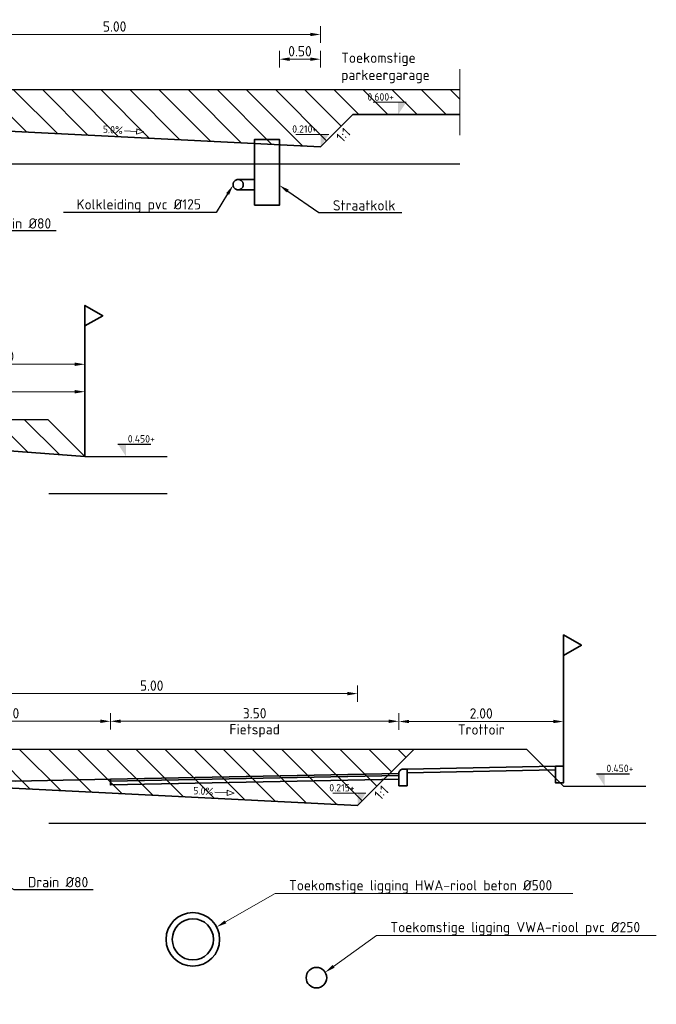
# Model space of a CAD drawing. Header units: metres. Extents: x 90704 to 91821, y 464826 to 465227.
# Tile 26 of 27: x 91549 to 91557, y 465092 to 465104. Entities that reach past the tile are written whole.
import ezdxf
from ezdxf import colors
from ezdxf.entities.mleader import LeaderData, LeaderLine
from ezdxf.math import Vec2, Vec3

# ---------------------------------------------------------------- set-up
doc = ezdxf.new("R2010")
doc.units = ezdxf.units.M
for name, pattern in [('AL-NAP_LIJN', [15.25, 12, -1.5, 0.25, -1.5]), ('RI-HWA_KOLKAANSLUITING', [4.3, 2.5, -1.8]), ('XX-AFBREEK', [7, 4, -1, 1, -1]), ('XX-HIDDEN', [4, 2, -2])]:
    doc.linetypes.add(name, pattern=pattern)
for name, color, linetype, lineweight in [('N-WE-GW-BERM-G', 90, 'Continuous', 35), ('N-WE-GW-GROND_ONTGRAVEN-A', 253, 'Continuous', 18), ('N-WE-VH-M-50', 7, 'Continuous', 18), ('N-WE-WH-T25', 7, 'Continuous', 25), ('X-XX-AL-AFBREEKLIJN-G', 7, 'XX-AFBREEK', 18), ('X-XX-AL-CONSTRUCTIELIJN-GD', 7, 'Continuous', 25), ('X-XX-AL-NAP-GD', 7, 'AL-NAP_LIJN', 25), ('X-XX-AL-PEILMAAT-SD', 7, 'Continuous', 25), ('X-XX-AL-T25', 7, 'Continuous', 25)]:
    doc.layers.add(name, color=color, linetype=linetype, lineweight=lineweight)
for name, color, linetype, lineweight, true_color in [('N-WE-RI-HWA_KOLK_STRAATKOLK-S', 150, 'Continuous', 25, 0x007fff), ('N-WE-RI-HWA_KOLKAANSLUITING_PVC_125-G', 150, 'RI-HWA_KOLKAANSLUITING', 35, 0x007fff), ('N-WE-VH-VERHARDING-G', 7, 'XX-HIDDEN', 35, 0x7dbf7d), ('T-WE-VH-M-50', 7, 'Continuous', 18, 0x7dbf7d)]:
    doc.layers.add(name, color=color, linetype=linetype, lineweight=lineweight, true_color=true_color)
doc.styles.add('NLCS-ISO', font='NLCS-ISO.ttf')
doc.styles.add('NLCS-ISO-M50-T25', font='NLCS-ISO.ttf', dxfattribs={"height": 0.125})
doc.dimstyles.new('NLCS-M50-T25-PIJL_L2_H1', dxfattribs={"dimscale": 0.05, "dimtxt": 2.5, "dimasz": 2.5, "dimexe": 2, "dimexo": 2, "dimgap": 0.7, "dimtad": 1, "dimzin": 0, "dimdsep": 46, "dimtxsty": 'NLCS-ISO-M50-T25', "dimcen": 0, "dimdle": 2, "dimclrd": 256, "dimclre": 256, "dimclrt": 256, "dimadec": 1, "dimazin": 0, "dimtfac": 1, "dimtdec": 3, "dimtofl": 0, "dimtmove": 0, "dimatfit": 3, "dimfxl": 2, "dimfxlon": 1, "dimtfillclr": 256, "dimtolj": 1, "dimtzin": 0, "dimlwd": -1, "dimlwe": -1, "dimarcsym": 0})

# ---------------------------------------------------------------- blocks, each defined once
blk = doc.blocks.new('*D74')
at = {"layer": 'Defpoints', "color": 0, "transparency": 16777216}
for p in [(91549.986, 465099.332), (91547.986, 465098.362), (91549.986, 465098.212)]:
    blk.add_point(p, dxfattribs=at)
at = {"layer": 'N-WE-VH-M-50', "transparency": 16777216}
for p, q in [((91547.986, 465099.232), (91547.986, 465099.432)), ((91549.986, 465099.232), (91549.986, 465099.432)), ((91548.111, 465099.332), (91549.861, 465099.332))]:
    blk.add_line(p, q, dxfattribs=at)
for points in [[(91548.111, 465099.353), (91548.111, 465099.311), (91547.986, 465099.332)], [(91549.861, 465099.353), (91549.861, 465099.311), (91549.986, 465099.332)]]:
    blk.add_solid(points, dxfattribs=at)
at = {"layer": 'N-WE-VH-M-50', "transparency": 16777216, "insert": (91548.986, 465099.429), "char_height": 0.125, "attachment_point": 5, "style": 'NLCS-ISO-M50-T25'}
blk.add_mtext('\\A1;2.00', dxfattribs=at)
blk = doc.blocks.new('SAL-PEILMAAT_INFRACAD_H01-SOD')
at = {"color": 0, "linetype": 'ByBlock', "lineweight": -2}
blk.add_line((-2, 3), (6, 3), dxfattribs=at)
blk.add_solid([(-2, 3), (0, 3), (0, 0)], dxfattribs=at)
at = {"color": 0, "linetype": 'ByBlock', "lineweight": -2, "style": 'NLCS-ISO'}
blk.add_attdef('...', (0.4, 3.4), '', height=1.8, dxfattribs=at)
blk = doc.blocks.new('*D79')
at = {"layer": 'Defpoints', "color": 0, "transparency": 16777216}
for p in [(91547.846, 465103.335), (91547.846, 465102.222), (91552.846, 465101.972)]:
    blk.add_point(p, dxfattribs=at)
at = {"layer": 'N-WE-VH-M-50', "transparency": 16777216}
for p, q in [((91547.846, 465103.235), (91547.846, 465103.435)), ((91552.846, 465103.235), (91552.846, 465103.435)), ((91552.721, 465103.335), (91547.971, 465103.335))]:
    blk.add_line(p, q, dxfattribs=at)
for points in [[(91547.971, 465103.356), (91547.971, 465103.314), (91547.846, 465103.335)], [(91552.721, 465103.356), (91552.721, 465103.314), (91552.846, 465103.335)]]:
    blk.add_solid(points, dxfattribs=at)
at = {"layer": 'N-WE-VH-M-50', "transparency": 16777216, "insert": (91550.346, 465103.432), "char_height": 0.125, "attachment_point": 5, "style": 'NLCS-ISO-M50-T25'}
blk.add_mtext('\\A1;5.00', dxfattribs=at)
blk = doc.blocks.new('*U32')
blk.add_lwpolyline([(-4.85, 1.28), (-3.12, 0.65), (-3.12, 1.91)], close=True)
blk.add_lwpolyline([(-0.16, 1.28), (-3.12, 1.28)])
at = {"style": 'NLCS-ISO'}
blk.add_attdef('AFSCHOT', (0.06, 0.53), '', height=1.8, dxfattribs=at)
blk = doc.blocks.new('*D94')
at = {"layer": 'Defpoints', "color": 0, "transparency": 16777216}
for p in [(91548.296, 465095.335), (91548.296, 465094.227), (91553.296, 465093.977)]:
    blk.add_point(p, dxfattribs=at)
at = {"layer": 'N-WE-VH-M-50', "transparency": 16777216}
for p, q in [((91548.296, 465095.235), (91548.296, 465095.435)), ((91553.296, 465095.235), (91553.296, 465095.435)), ((91553.171, 465095.335), (91548.421, 465095.335))]:
    blk.add_line(p, q, dxfattribs=at)
for points in [[(91548.421, 465095.356), (91548.421, 465095.314), (91548.296, 465095.335)], [(91553.171, 465095.356), (91553.171, 465095.314), (91553.296, 465095.335)]]:
    blk.add_solid(points, dxfattribs=at)
at = {"layer": 'N-WE-VH-M-50', "transparency": 16777216, "insert": (91550.796, 465095.432), "char_height": 0.125, "attachment_point": 5, "style": 'NLCS-ISO-M50-T25'}
blk.add_mtext('\\A1;5.00', dxfattribs=at)
blk = doc.blocks.new('*D104')
at = {"layer": 'Defpoints', "color": 0, "transparency": 16777216}
for p in [(91549.986, 465098.999), (91547.486, 465098.312), (91549.986, 465098.212)]:
    blk.add_point(p, dxfattribs=at)
at = {"layer": 'T-WE-VH-M-50', "transparency": 16777216}
for p, q in [((91547.486, 465098.899), (91547.486, 465099.099)), ((91549.986, 465098.899), (91549.986, 465099.099)), ((91547.611, 465098.999), (91549.861, 465098.999))]:
    blk.add_line(p, q, dxfattribs=at)
for points in [[(91547.611, 465099.02), (91547.611, 465098.978), (91547.486, 465098.999)], [(91549.861, 465099.02), (91549.861, 465098.978), (91549.986, 465098.999)]]:
    blk.add_solid(points, dxfattribs=at)
at = {"layer": 'T-WE-VH-M-50', "transparency": 16777216, "insert": (91548.736, 465099.096), "char_height": 0.125, "attachment_point": 5, "style": 'NLCS-ISO-M50-T25'}
blk.add_mtext('\\A1;2.50', dxfattribs=at)
blk = doc.blocks.new('*D106')
at = {"layer": 'Defpoints', "color": 0, "transparency": 16777216}
for p in [(91550.296, 465094.999), (91547.796, 465094.297), (91550.296, 465094.297)]:
    blk.add_point(p, dxfattribs=at)
at = {"layer": 'T-WE-VH-M-50', "transparency": 16777216}
for p, q in [((91547.796, 465094.899), (91547.796, 465095.099)), ((91547.921, 465094.999), (91550.171, 465094.999)), ((91550.296, 465094.899), (91550.296, 465095.099))]:
    blk.add_line(p, q, dxfattribs=at)
for points in [[(91547.921, 465095.02), (91547.921, 465094.978), (91547.796, 465094.999)], [(91550.171, 465095.02), (91550.171, 465094.978), (91550.296, 465094.999)]]:
    blk.add_solid(points, dxfattribs=at)
at = {"layer": 'T-WE-VH-M-50', "transparency": 16777216, "insert": (91549.046, 465095.096), "char_height": 0.125, "attachment_point": 5, "style": 'NLCS-ISO-M50-T25'}
blk.add_mtext('\\A1;2.50', dxfattribs=at)
blk = doc.blocks.new('*D107')
at = {"layer": 'Defpoints', "color": 0, "transparency": 16777216}
for p in [(91553.796, 465094.999), (91550.296, 465094.297), (91553.796, 465094.371)]:
    blk.add_point(p, dxfattribs=at)
at = {"layer": 'T-WE-VH-M-50', "transparency": 16777216}
for p, q in [((91550.296, 465094.899), (91550.296, 465095.099)), ((91550.421, 465094.999), (91553.671, 465094.999)), ((91553.796, 465094.899), (91553.796, 465095.099))]:
    blk.add_line(p, q, dxfattribs=at)
for points in [[(91550.421, 465095.02), (91550.421, 465094.978), (91550.296, 465094.999)], [(91553.671, 465095.02), (91553.671, 465094.978), (91553.796, 465094.999)]]:
    blk.add_solid(points, dxfattribs=at)
at = {"layer": 'T-WE-VH-M-50', "transparency": 16777216, "char_height": 0.125, "attachment_point": 5, "style": 'NLCS-ISO-M50-T25'}
for s, insert in [('\\A1;3.50', (91552.046, 465095.096)), ('\\A1;{\\C0;Fietspad\\C9;\\P}', (91552.046, 465094.883))]:
    blk.add_mtext(s, dxfattribs=dict(at, insert=insert))
blk = doc.blocks.new('*D108')
at = {"layer": 'Defpoints', "color": 0, "transparency": 16777216}
for p in [(91555.796, 465094.996), (91555.796, 465094.453), (91553.796, 465094.367)]:
    blk.add_point(p, dxfattribs=at)
at = {"layer": 'T-WE-VH-M-50', "transparency": 16777216}
for p, q in [((91553.796, 465094.896), (91553.796, 465095.096)), ((91555.796, 465094.896), (91555.796, 465095.096)), ((91553.921, 465094.996), (91555.671, 465094.996))]:
    blk.add_line(p, q, dxfattribs=at)
for points in [[(91553.921, 465095.017), (91553.921, 465094.976), (91553.796, 465094.996)], [(91555.671, 465095.017), (91555.671, 465094.976), (91555.796, 465094.996)]]:
    blk.add_solid(points, dxfattribs=at)
at = {"layer": 'T-WE-VH-M-50', "transparency": 16777216, "char_height": 0.125, "attachment_point": 5, "style": 'NLCS-ISO-M50-T25'}
for s, insert in [('\\A1;2.00', (91554.796, 465095.094)), ('\\A1;Trottoir', (91554.796, 465094.899))]:
    blk.add_mtext(s, dxfattribs=dict(at, insert=insert))
blk = doc.blocks.new('*D113')
at = {"layer": 'Defpoints', "color": 0, "transparency": 16777216}
for p in [(91552.346, 465103.035), (91552.346, 465102.012), (91552.846, 465101.972)]:
    blk.add_point(p, dxfattribs=at)
at = {"layer": 'N-WE-VH-M-50', "transparency": 16777216}
for p, q in [((91552.346, 465102.935), (91552.346, 465103.135)), ((91552.846, 465102.935), (91552.846, 465103.135)), ((91552.721, 465103.035), (91552.471, 465103.035))]:
    blk.add_line(p, q, dxfattribs=at)
for points in [[(91552.471, 465103.056), (91552.471, 465103.014), (91552.346, 465103.035)], [(91552.721, 465103.056), (91552.721, 465103.014), (91552.846, 465103.035)]]:
    blk.add_solid(points, dxfattribs=at)
at = {"layer": 'N-WE-VH-M-50', "transparency": 16777216, "insert": (91552.596, 465103.132), "char_height": 0.125, "attachment_point": 5, "style": 'NLCS-ISO-M50-T25'}
blk.add_mtext('\\A1;0.50', dxfattribs=at)

msp = doc.modelspace()

# ---------------------------------------------------------------- hatches: boundary and pattern name
at = {"layer": 'N-WE-GW-GROND_ONTGRAVEN-A'}
h = msp.add_hatch(dxfattribs=at)
h.set_pattern_fill('AGW-WERK_ONTGRAVEN', color=256, scale=0.05, pattern_type=2)
h.set_pattern_definition([(135, (0, 0), (-0.1767766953, -0.1767766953), [])])
h.paths.add_polyline_path([(91553.236, 465102.362), (91554.536, 465102.362), (91554.536, 465102.662), (91535.296, 465102.662), (91535.846, 465102.112), (91540.846, 465102.362), (91547.846, 465102.222), (91552.846, 465101.972), (91553.036, 465102.162)])
h = msp.add_hatch(dxfattribs=at)
h.set_pattern_fill('AGW-WERK_ONTGRAVEN', color=256, scale=0.05, pattern_type=2)
h.set_pattern_definition([(135, (-25.3278, -4), (-0.1767766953, -0.1767766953), [])])
h.paths.add_polyline_path([(91547.986, 465098.362), (91549.986, 465098.212), (91549.536, 465098.662), (91534.296, 465098.662), (91534.296, 465098.362), (91535.596, 465098.362), (91535.986, 465097.972), (91540.986, 465098.222)])
h = msp.add_hatch(dxfattribs=at)
h.set_pattern_fill('AGW-WERK_ONTGRAVEN', color=256, scale=0.05, pattern_type=2)
h.set_pattern_definition([(135, (-46.24717, -8), (-0.1767766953, -0.1767766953), [])])
h.paths.add_polyline_path([(91553.981, 465094.662), (91535.111, 465094.662), (91535.796, 465093.977), (91540.796, 465094.227), (91544.546, 465094.302), (91548.296, 465094.227), (91553.296, 465093.977)])

# ---------------------------------------------------------------- linework, layer by layer
at = {"layer": 'N-WE-GW-BERM-G', "flags": 128}
for points in [[(91547.846, 465102.222), (91552.846, 465101.972), (91553.236, 465102.362), (91554.536, 465102.362)], [(91547.986, 465098.362), (91549.986, 465098.212)], [(91548.296, 465094.227), (91553.296, 465093.977), (91553.981, 465094.662)]]:
    msp.add_lwpolyline(points, dxfattribs=at)
at = {"layer": 'N-WE-RI-HWA_KOLK_STRAATKOLK-S', "lineweight": 35}
msp.add_lwpolyline([(91552.046, 465101.262), (91552.346, 465101.262), (91552.346, 465102.062), (91552.046, 465102.062)], close=True, dxfattribs=at)
at = {"layer": 'N-WE-RI-HWA_KOLKAANSLUITING_PVC_125-G', "flags": 128}
for points in [[(91551.846, 465101.574), (91552.046, 465101.574)], [(91551.84, 465101.449), (91552.046, 465101.449)]]:
    msp.add_lwpolyline(points, dxfattribs=at)
at = {"layer": 'N-WE-RI-HWA_KOLKAANSLUITING_PVC_125-G'}
msp.add_circle((91551.846, 465101.512), 0.0625, dxfattribs=at)
at = {"layer": 'N-WE-VH-VERHARDING-G', "linetype": 'ByBlock', "flags": 128}
for points in [[(91549.986, 465098.212), (91549.986, 465100.047), (91550.203, 465099.922), (91549.986, 465099.797)], [(91555.796, 465094.453), (91555.796, 465096.047), (91556.013, 465095.922), (91555.796, 465095.797)], [(91547.996, 465094.297), (91549.146, 465094.274), (91550.296, 465094.297)]]:
    msp.add_lwpolyline(points, dxfattribs=at)
msp.add_lwpolyline([(91553.796, 465094.217), (91553.896, 465094.217), (91553.896, 465094.417), (91553.846, 465094.417, 0.414214), (91553.796, 465094.367)], format="xyb", close=True, dxfattribs=at)
for points in [[(91555.696, 465094.408), (91555.696, 465094.453), (91553.896, 465094.417), (91553.896, 465094.372)], [(91555.696, 465094.453), (91555.796, 465094.453), (91555.796, 465094.253), (91555.696, 465094.253)], [(91550.296, 465094.297), (91550.296, 465094.272), (91553.796, 465094.342), (91553.796, 465094.367)], [(91553.796, 465094.297), (91553.796, 465094.342), (91550.296, 465094.272), (91550.296, 465094.227)]]:
    msp.add_lwpolyline(points, close=True, dxfattribs=at)
at = {"layer": 'N-WE-VH-VERHARDING-G', "linetype": 'ByBlock'}
for centre, radius in [((91551.296, 465092.352), 0.325), ((91551.296, 465092.352), 0.25), ((91552.796, 465091.887), 0.125)]:
    msp.add_circle(centre, radius, dxfattribs=at)
at = {"layer": 'X-XX-AL-AFBREEKLIJN-G'}
msp.add_line((91554.536, 465102.112), (91554.536, 465102.912), dxfattribs=at)
at = {"layer": 'X-XX-AL-CONSTRUCTIELIJN-GD', "color": 252, "flags": 128}
for points in [[(91554.536, 465102.662), (91534.296, 465102.662)], [(91534.296, 465098.662), (91549.536, 465098.662), (91549.986, 465098.212), (91550.986, 465098.212)], [(91534.296, 465094.662), (91555.346, 465094.662), (91555.796, 465094.212), (91556.796, 465094.212)]]:
    msp.add_lwpolyline(points, dxfattribs=at)
at = {"layer": 'X-XX-AL-NAP-GD'}
msp.add_line((91534.296, 465093.762), (91556.796, 465093.762), dxfattribs=at)
at = {"layer": 'X-XX-AL-NAP-GD', "flags": 128}
for points in [[(91554.536, 465101.762), (91534.296, 465101.762)], [(91534.296, 465097.762), (91550.986, 465097.762)]]:
    msp.add_lwpolyline(points, dxfattribs=at)

# ---------------------------------------------------------------- block references
at = {"layer": 'N-WE-VH-M-50'}
ref = msp.add_blockref('SAL-PEILMAAT_INFRACAD_H01-SOD', (91553.786, 465102.362), dxfattribs=dict(at, xscale=-0.05, yscale=0.05, zscale=0.05))
ref.add_attrib('...', '0.600+', (91553.415, 465102.532), dxfattribs={"layer": '0', "color": 0, "linetype": 'ByBlock', "lineweight": -2, "height": 0.09, "style": 'NLCS-ISO'})
ref = msp.add_blockref('*U32', (91550.454, 465102.101), dxfattribs=dict(at, xscale=-0.05000000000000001, yscale=0.05000000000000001, zscale=0.05000000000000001, rotation=356.9438658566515))
ref.add_attrib('AFSCHOT', '5.0%', (91550.201, 465102.141), dxfattribs={"layer": '0', "height": 0.09, "rotation": 356.9439, "style": 'NLCS-ISO'})
ref = msp.add_blockref('SAL-PEILMAAT_INFRACAD_H01-SOD', (91552.846, 465101.972), dxfattribs=dict(at, xscale=-0.05, yscale=0.05, zscale=0.05))
ref.add_attrib('...', '0.210+', (91552.502, 465102.142), dxfattribs={"layer": '0', "color": 0, "linetype": 'ByBlock', "lineweight": -2, "height": 0.09, "style": 'NLCS-ISO'})
ref = msp.add_blockref('*U32', (91551.553, 465094.074), dxfattribs=dict(at, xscale=-0.05000000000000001, yscale=0.05000000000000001, zscale=0.05000000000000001, rotation=356.9438658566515))
ref.add_attrib('AFSCHOT', '5.0%', (91551.299, 465094.114), dxfattribs={"layer": '0', "height": 0.09, "rotation": 356.9439, "style": 'NLCS-ISO'})
ref = msp.add_blockref('SAL-PEILMAAT_INFRACAD_H01-SOD', (91553.296, 465093.977), dxfattribs=dict(at, xscale=-0.05, yscale=0.05, zscale=0.05))
ref.add_attrib('...', '0.215+', (91552.952, 465094.147), dxfattribs={"layer": '0', "color": 0, "linetype": 'ByBlock', "lineweight": -2, "height": 0.09, "style": 'NLCS-ISO'})
at = {"layer": 'X-XX-AL-PEILMAAT-SD', "color": 252, "xscale": 0.05, "yscale": 0.05, "zscale": 0.05}
for p in [(91550.486, 465098.212), (91556.296, 465094.212)]:
    msp.add_blockref('SAL-PEILMAAT_INFRACAD_H01-SOD', p, dxfattribs=at).add_auto_attribs({'...': '0.450+'})

# ---------------------------------------------------------------- texts
at = {"layer": 'X-XX-AL-T25', "insert": (91553.096, 465103.115), "char_height": 0.125, "attachment_point": 1, "style": 'NLCS-ISO-M50-T25'}
msp.add_mtext('Toekomstige \\Pparkeergarage', dxfattribs=at)
at = {"layer": 'X-XX-AL-T25', "char_height": 0.125, "attachment_point": 3, "rotation": 46.391, "style": 'NLCS-ISO-M50-T25'}
for insert in [(91553.131, 465102.216), (91553.593, 465094.233)]:
    msp.add_mtext('1:1', dxfattribs=dict(at, insert=insert))

# ---------------------------------------------------------------- dimensions: what is measured, and where the dimension line sits
at = {"layer": 'N-WE-VH-M-50'}
for base, p1, p2, picture, middle in [((91547.846, 465103.335), (91552.846, 465101.972), (91547.846, 465102.222), '*D79', (91550.346, 465103.432)), ((91552.346, 465103.035), (91552.846, 465101.972), (91552.346, 465102.012), '*D113', (91552.596, 465103.132)), ((91548.296, 465095.335), (91553.296, 465093.977), (91548.296, 465094.227), '*D94', (91550.796, 465095.432))]:
    dim = msp.add_linear_dim(base=base, p1=p1, p2=p2, angle=180, dimstyle='NLCS-M50-T25-PIJL_L2_H1', dxfattribs=at)
    dim.commit()
    dim.dimension.update_dxf_attribs({"geometry": picture, "text_midpoint": middle})
dim = msp.add_linear_dim(base=(91549.986, 465099.332), p1=(91547.986, 465098.362), p2=(91549.986, 465098.212), dimstyle='NLCS-M50-T25-PIJL_L2_H1', dxfattribs=at)
dim.commit()
dim.dimension.update_dxf_attribs({"geometry": '*D74', "text_midpoint": (91548.986, 465099.429)})
at = {"layer": 'T-WE-VH-M-50'}
for base, p1, p2, text, picture, middle in [((91549.986, 465098.999), (91547.486, 465098.312), (91549.986, 465098.212), '<>\\X', '*D104', (91548.736, 465098.999)), ((91550.296, 465094.999), (91547.796, 465094.297), (91550.296, 465094.297), '<>\\X', '*D106', (91549.046, 465094.999)), ((91553.796, 465094.999), (91550.296, 465094.297), (91553.796, 465094.371), '<>\\X{\\C0;Fietspad\\C9;\\P}', '*D107', (91552.046, 465094.999)), ((91555.796, 465094.996), (91553.796, 465094.367), (91555.796, 465094.453), '<>\\XTrottoir', '*D108', (91554.796, 465094.996))]:
    dim = msp.add_linear_dim(base=base, p1=p1, p2=p2, text=text, dimstyle='NLCS-M50-T25-PIJL_L2_H1', dxfattribs=at)
    dim.commit()
    dim.dimension.update_dxf_attribs({"geometry": picture, "text_midpoint": middle})

# ---------------------------------------------------------------- leaders
at = {"layer": 'N-WE-WH-T25'}
ml = msp.add_multileader_mtext('Standard', dxfattribs=at)
ml.set_content('Kolkleiding pvc %%C125', color=256, style='NLCS-ISO-M50-T25')
ml.set_leader_properties(color=256, linetype='ByLayer', lineweight=-1)
ml.build(insert=Vec2(0, 0))
ml.multileader.update_dxf_attribs({"text_left_attachment_type": 5, "text_right_attachment_type": 5, "dogleg_length": 0.125, "arrow_head_size": 0.125})
ctx = ml.context
ctx.base_point, ctx.char_height, ctx.arrow_head_size, ctx.landing_gap_size, ctx.plane_origin = Vec3(91549.838, 465101.173), 0.125, 0.125, 0.045, Vec3(91549.591, 465101.282)
ctx.left_attachment, ctx.right_attachment = 5, 5
notes = []
notes.append((ctx, [(1, (1, 1, 0), (91551.578, 465101.173), (-1, 0), 0.125, [(0, [(91551.784, 465101.505)], 0, [])])]))
ctx.mtext.insert, ctx.mtext.flow_direction = Vec3(91549.883, 465101.336), 5
ml = msp.add_multileader_mtext('Standard', dxfattribs=at)
ml.set_content('Straatkolk', color=256, style='NLCS-ISO-M50-T25')
ml.set_leader_properties(color=256, linetype='ByLayer', lineweight=-1)
ml.build(insert=Vec2(0, 0))
ml.multileader.update_dxf_attribs({"text_left_attachment_type": 5, "text_right_attachment_type": 5, "dogleg_length": 0.125, "arrow_head_size": 0.125})
ctx = ml.context
ctx.base_point, ctx.char_height, ctx.arrow_head_size, ctx.landing_gap_size, ctx.plane_origin = Vec3(91552.95, 465101.173), 0.125, 0.125, 0.045, Vec3(91553.026, 465101.282)
ctx.left_attachment, ctx.right_attachment = 5, 5
notes.append((ctx, [(0, (1, 1, 0), (91552.825, 465101.173), (1, 0), 0.125, [(0, [(91552.346, 465101.505)], 0, [])])]))
ctx.mtext.insert, ctx.mtext.flow_direction = Vec3(91552.995, 465101.323), 5
ml = msp.add_multileader_mtext('Standard', dxfattribs=at)
ml.set_content('Drain %%C80', color=256, style='NLCS-ISO-M50-T25')
ml.set_leader_properties(color=256, linetype='ByLayer', lineweight=-1)
ml.build(insert=Vec2(0, 0))
ml.multileader.update_dxf_attribs({"text_left_attachment_type": 5, "text_right_attachment_type": 5, "dogleg_length": 0.125, "arrow_head_size": 0.125})
ctx = ml.context
ctx.base_point, ctx.char_height, ctx.arrow_head_size, ctx.landing_gap_size, ctx.plane_origin = Vec3(91548.798, 465100.954), 0.125, 0.125, 0.045, Vec3(91548.121, 465101.282)
ctx.left_attachment, ctx.right_attachment = 5, 5
notes.append((ctx, [(0, (1, 1, 0), (91548.673, 465100.954), (1, 0), 0.125, [(0, [(91548.117, 465101.264)], 0, [])])]))
ctx.mtext.insert, ctx.mtext.flow_direction = Vec3(91548.843, 465101.104), 5
ml = msp.add_multileader_mtext('Standard', dxfattribs=at)
ml.set_content('Drain %%C80', color=256, style='NLCS-ISO-M50-T25')
ml.set_leader_properties(color=256, linetype='ByLayer', lineweight=-1)
ml.build(insert=Vec2(0, 0))
ml.multileader.update_dxf_attribs({"text_left_attachment_type": 5, "text_right_attachment_type": 5, "dogleg_length": 0.125, "arrow_head_size": 0.125})
ctx = ml.context
ctx.base_point, ctx.char_height, ctx.arrow_head_size, ctx.landing_gap_size, ctx.plane_origin = Vec3(91549.248, 465092.959), 0.125, 0.125, 0.045, Vec3(91548.571, 465093.287)
ctx.left_attachment, ctx.right_attachment = 5, 5
notes.append((ctx, [(0, (1, 1, 0), (91549.123, 465092.959), (1, 0), 0.125, [(0, [(91548.567, 465093.269)], 0, [])])]))
ctx.mtext.insert, ctx.mtext.flow_direction = Vec3(91549.293, 465093.109), 5
at = {"layer": 'T-WE-VH-M-50'}
ml = msp.add_multileader_mtext('Standard', dxfattribs=at)
ml.set_content('Toekomstige ligging HWA-riool beton %%C500', color=256, style='NLCS-ISO-M50-T25')
ml.set_leader_properties(color=256, linetype='ByLayer', lineweight=-1)
ml.build(insert=Vec2(0, 0))
ml.multileader.update_dxf_attribs({"text_left_attachment_type": 5, "text_right_attachment_type": 5, "dogleg_length": 0.125, "arrow_head_size": 0.125})
ctx = ml.context
ctx.base_point, ctx.char_height, ctx.arrow_head_size, ctx.landing_gap_size, ctx.plane_origin = Vec3(91552.419, 465092.908), 0.125, 0.125, 0.045, Vec3(91551.083, 465116.487)
ctx.left_attachment, ctx.right_attachment = 5, 5
notes.append((ctx, [(1, (1, 1, 0), (91552.294, 465092.908), (1, 0), 0.125, [(0, [(91551.584, 465092.502)], 0, [])])]))
ctx.mtext.insert, ctx.mtext.flow_direction = Vec3(91552.464, 465093.071), 5
ml = msp.add_multileader_mtext('Standard', dxfattribs=at)
ml.set_content('Toekomstige ligging VWA-riool pvc %%C250', color=256, style='NLCS-ISO-M50-T25')
ml.set_leader_properties(color=256, linetype='ByLayer', lineweight=-1)
ml.build(insert=Vec2(0, 0))
ml.multileader.update_dxf_attribs({"text_left_attachment_type": 5, "text_right_attachment_type": 5, "dogleg_length": 0.125, "arrow_head_size": 0.125})
ctx = ml.context
ctx.base_point, ctx.char_height, ctx.arrow_head_size, ctx.landing_gap_size, ctx.plane_origin = Vec3(91553.649, 465092.4), 0.125, 0.125, 0.045, Vec3(91553.506, 465111.437)
ctx.left_attachment, ctx.right_attachment = 5, 5
notes.append((ctx, [(1, (1, 1, 0), (91553.524, 465092.4), (1, 0), 0.125, [(0, [(91552.903, 465091.951)], 0, [])])]))
ctx.mtext.insert, ctx.mtext.flow_direction = Vec3(91553.694, 465092.563), 5
for ctx, leaders in notes:
    for number, flags, end, landing, length, lines in leaders:
        leader = LeaderData()
        leader.index, (leader.has_last_leader_line, leader.has_dogleg_vector, leader.attachment_direction) = number, flags
        leader.last_leader_point, leader.dogleg_vector, leader.dogleg_length = Vec3(end), Vec3(landing), length
        for number, points, colour, breaks in lines:
            line = LeaderLine()
            line.index, line.vertices, line.color, line.breaks = number, Vec3.list(points), colors.encode_raw_color(colour), breaks
            leader.lines.append(line)
        ctx.leaders.append(leader)

doc.saveas('drawing.dxf')
